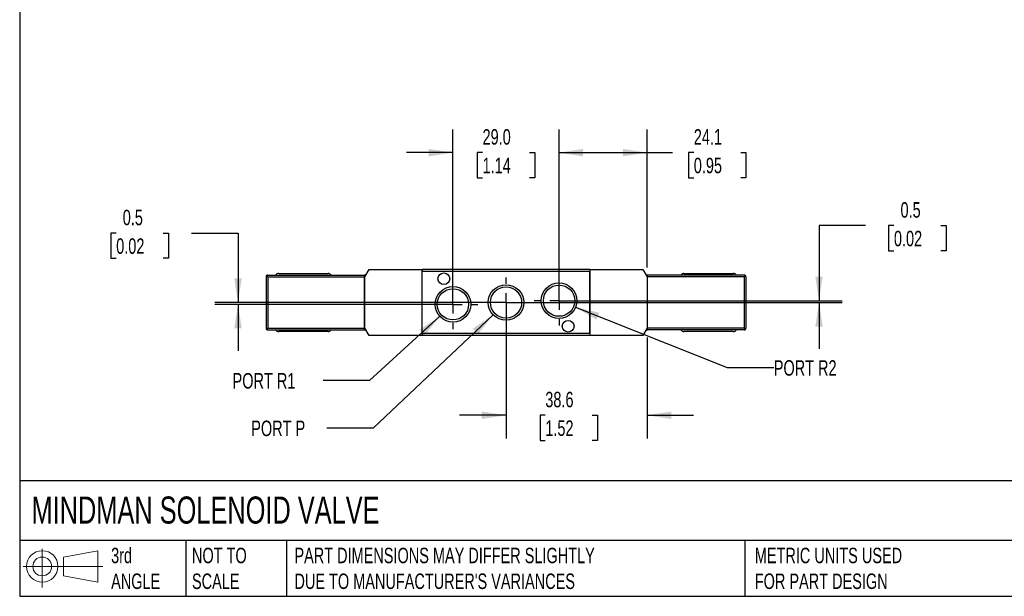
# Model space of a CAD drawing. Header units: millimetres. Extents: x 13 to 546, y 13 to 419.
# Tile 1 of 3: x 13 to 282, y 13 to 170. Entities that reach past the tile are written whole.
import ezdxf

# ---------------------------------------------------------------- set-up
doc = ezdxf.new("R2010")
doc.units = ezdxf.units.MM
doc.header["$LTSCALE"] = 2
doc.linetypes.add('SLD-Center', pattern=[19.05, 15.24, -1.27, 1.27, -1.27])
doc.linetypes.add('SLD-Solid', pattern=[0])
doc.layers.add('CENTER', color=40, linetype='SLD-Center')
doc.layers.add('SLD-DEFPOINTS', color=7, linetype='Continuous')
doc.layers.add('DIMENSIONS', color=140, linetype='SLD-Solid', lineweight=25)
doc.layers.add('TEXT', color=140, linetype='SLD-Solid', lineweight=25)
doc.styles.add('SLDTEXTSTYLE0', font='TXT', dxfattribs={"width": 0.7})
doc.dimstyles.new('SLDDIMSTYLE0', dxfattribs={"dimtxt": 4.316016, "dimasz": 6.604, "dimexe": 0, "dimexo": 0.0625, "dimgap": 1.079004, "dimtad": 0, "dimtih": 1, "dimtoh": 1, "dimdec": 1, "dimrnd": 1e-09, "dimzin": 12, "dimdsep": 46, "dimtxsty": 'SLDTEXTSTYLE0', "dimsah": 1, "dimcen": 0.09, "dimadec": 0, "dimazin": 3, "dimtfac": 1, "dimtdec": 1, "dimtmove": 0, "dimatfit": 0, "dimfxl": 0, "dimfrac": 2, "dimtolj": 1, "dimtzin": 12, "dimarcsym": 0})
doc.dimstyles.new('SLDDIMSTYLE1', dxfattribs={"dimtxt": 4.316016, "dimasz": 6.604, "dimexe": 0, "dimexo": 0.0625, "dimgap": 1.079004, "dimtad": 0, "dimtih": 1, "dimtoh": 1, "dimdec": 1, "dimrnd": 1e-09, "dimzin": 12, "dimdsep": 46, "dimtxsty": 'SLDTEXTSTYLE0', "dimsah": 1, "dimcen": 0.09, "dimadec": 0, "dimazin": 3, "dimtfac": 1, "dimtdec": 1, "dimtofl": 0, "dimtmove": 0, "dimatfit": 3, "dimfxl": 0, "dimfrac": 2, "dimtolj": 1, "dimtzin": 12, "dimarcsym": 0})
doc.dimstyles.new('SLDDIMSTYLE3', dxfattribs={"dimtxt": 4.316016, "dimasz": 6.604, "dimexe": 0, "dimexo": 0.0625, "dimgap": 1.079004, "dimtad": 0, "dimtih": 1, "dimtoh": 1, "dimdec": 1, "dimrnd": 1e-09, "dimzin": 4, "dimdsep": 46, "dimtxsty": 'SLDTEXTSTYLE0', "dimsah": 1, "dimcen": 0.09, "dimadec": 0, "dimazin": 1, "dimtfac": 1, "dimtdec": 1, "dimtmove": 0, "dimatfit": 0, "dimfxl": 0, "dimfrac": 2, "dimtolj": 1, "dimtzin": 12, "dimarcsym": 0})
doc.dimstyles.new('SLDDIMSTYLE5', dxfattribs={"dimtxt": 4.316016, "dimasz": 6.604, "dimexe": 0, "dimexo": 0.0625, "dimgap": 1.079004, "dimtad": 0, "dimtih": 1, "dimtoh": 1, "dimdec": 1, "dimrnd": 1e-09, "dimzin": 12, "dimdsep": 46, "dimtxsty": 'SLDTEXTSTYLE0', "dimsah": 1, "dimcen": 0, "dimadec": 0, "dimazin": 3, "dimtfac": 1, "dimtdec": 1, "dimtofl": 0, "dimtmove": 0, "dimatfit": 3, "dimfxl": 0, "dimfrac": 2, "dimtolj": 1, "dimtzin": 12, "dimarcsym": 0})
doc.dimstyles.new('SLDDIMSTYLE6', dxfattribs={"dimtxt": 4.316016, "dimasz": 6.604, "dimexe": 0, "dimexo": 0.0625, "dimgap": 1.079004, "dimtad": 0, "dimtih": 1, "dimtoh": 1, "dimdec": 1, "dimrnd": 1e-09, "dimdsep": 46, "dimtxsty": 'SLDTEXTSTYLE0', "dimsah": 1, "dimcen": 0.09, "dimadec": 0, "dimazin": 2, "dimtfac": 1, "dimtdec": 1, "dimtmove": 0, "dimatfit": 0, "dimfxl": 0, "dimfrac": 2, "dimtolj": 1, "dimtzin": 12, "dimarcsym": 0})

# ---------------------------------------------------------------- blocks, each defined once
blk = doc.blocks.new('Block11')
at = {"color": 7, "linetype": 'SLD-Solid', "lineweight": 18}
for p, q in [((5.18, 10.62), (5.18, 0)), ((10.96, 8.33), (20.35, 10.06)), ((10.96, 3.19), (10.96, 8.33)), ((20.35, 10.06), (20.35, 1.46)), ((0, 5.76), (21.75, 5.76)), ((10.96, 3.19), (20.35, 1.46))]:
    blk.add_line(p, q, dxfattribs=at)
for radius in [4.3, 2.57]:
    blk.add_circle((5.18, 5.76), radius, dxfattribs=at)
blk = doc.blocks.new('Block12')
at = {"layer": 'SLD-DEFPOINTS'}
blk.add_blockref('Block11', (0, 0), dxfattribs=at)
blk = doc.blocks.new('_D_16')
at = {"layer": 'DIMENSIONS'}
for p, q in [((39.09, 112.02), (37.64, 112.02)), ((37.64, 112.02), (37.64, 105.16)), ((51.91, 112.02), (53.36, 112.02)), ((53.36, 112.02), (53.36, 105.16)), ((59.7, 112.02), (72.4, 112.02)), ((72.4, 112.02), (72.4, 93.07)), ((37.64, 105.16), (39.09, 105.16)), ((53.36, 105.16), (51.91, 105.16)), ((143.14, 93.07), (66.05, 93.07)), ((128.64, 92.57), (66.05, 92.57)), ((72.4, 92.57), (72.4, 79.87))]:
    blk.add_line(p, q, dxfattribs=at)
for points in [[(72.4, 93.07), (73.41, 99.67), (71.38, 99.67)], [(72.4, 92.57), (71.38, 85.97), (73.41, 85.97)]]:
    blk.add_solid(points, dxfattribs=at)
at = {"layer": 'DIMENSIONS', "char_height": 4.233, "attachment_point": 1, "style": 'SLDTEXTSTYLE0'}
for s, insert in [('0.5', (40.88, 118.45)), ('0.02', (39.09, 110.62))]:
    blk.add_mtext(s, dxfattribs=dict(at, insert=insert))
blk = doc.blocks.new('_D_17')
at = {"layer": 'DIMENSIONS'}
for p, q in [((243.98, 114.1), (231.28, 114.1)), ((231.28, 114.1), (231.28, 93.57)), ((251.76, 114.1), (250.31, 114.1)), ((250.31, 114.1), (250.31, 107.24)), ((264.59, 114.1), (266.04, 114.1)), ((266.04, 114.1), (266.04, 107.24)), ((250.31, 107.24), (251.76, 107.24)), ((266.04, 107.24), (264.59, 107.24)), ((148.22, 93.07), (237.63, 93.07)), ((162.72, 93.57), (237.63, 93.57)), ((231.28, 93.07), (231.28, 80.37))]:
    blk.add_line(p, q, dxfattribs=at)
for points in [[(231.28, 93.57), (232.29, 100.17), (230.26, 100.17)], [(231.28, 93.07), (230.26, 86.47), (232.29, 86.47)]]:
    blk.add_solid(points, dxfattribs=at)
at = {"layer": 'DIMENSIONS', "char_height": 4.233, "attachment_point": 1, "style": 'SLDTEXTSTYLE0'}
for s, insert in [('0.5', (253.56, 120.52)), ('0.02', (251.76, 112.69))]:
    blk.add_mtext(s, dxfattribs=dict(at, insert=insert))
blk = doc.blocks.new('_D_18')
at = {"layer": 'DIMENSIONS'}
for p, q in [((160.18, 96.11), (160.18, 140.42)), ((184.28, 102.61), (184.28, 140.42)), ((160.18, 134.07), (184.28, 134.07)), ((184.28, 134.07), (191.18, 134.07)), ((197.03, 134.07), (195.58, 134.07)), ((195.58, 134.07), (195.58, 127.21)), ((209.85, 134.07), (211.3, 134.07)), ((211.3, 134.07), (211.3, 127.21)), ((195.58, 127.21), (197.03, 127.21)), ((211.3, 127.21), (209.85, 127.21))]:
    blk.add_line(p, q, dxfattribs=at)
for points in [[(160.18, 134.07), (166.78, 133.05), (166.78, 135.09)], [(184.28, 134.07), (177.67, 135.09), (177.67, 133.05)]]:
    blk.add_solid(points, dxfattribs=at)
at = {"layer": 'DIMENSIONS', "char_height": 4.233, "attachment_point": 1, "style": 'SLDTEXTSTYLE0'}
for s, insert in [('24.1', (197.03, 140.49)), ('0.95', (197.03, 132.67))]:
    blk.add_mtext(s, dxfattribs=dict(at, insert=insert))
blk = doc.blocks.new('_D_19')
at = {"layer": 'DIMENSIONS'}
for p, q in [((131.18, 95.11), (131.18, 140.42)), ((160.18, 102.93), (160.18, 140.42)), ((131.18, 134.07), (118.48, 134.07)), ((139.27, 134.07), (137.82, 134.07)), ((137.82, 134.07), (137.82, 127.21)), ((152.09, 134.07), (153.54, 134.07)), ((153.54, 134.07), (153.54, 127.21)), ((160.18, 134.07), (172.88, 134.07)), ((137.82, 127.21), (139.27, 127.21)), ((153.54, 127.21), (152.09, 127.21))]:
    blk.add_line(p, q, dxfattribs=at)
for points in [[(131.18, 134.07), (124.57, 135.09), (124.57, 133.05)], [(160.18, 134.07), (166.78, 133.05), (166.78, 135.09)]]:
    blk.add_solid(points, dxfattribs=at)
at = {"layer": 'DIMENSIONS', "char_height": 4.233, "attachment_point": 1, "style": 'SLDTEXTSTYLE0'}
for s, insert in [('29.0', (139.27, 140.49)), ('1.14', (139.27, 132.67))]:
    blk.add_mtext(s, dxfattribs=dict(at, insert=insert))
blk = doc.blocks.new('_D_20')
at = {"layer": 'DIMENSIONS'}
for p, q in [((145.68, 90.53), (145.68, 55.87)), ((184.28, 83.53), (184.28, 55.87)), ((145.68, 62.22), (132.98, 62.22)), ((156.43, 62.22), (154.98, 62.22)), ((154.98, 62.22), (154.98, 55.36)), ((169.25, 62.22), (170.7, 62.22)), ((170.7, 62.22), (170.7, 55.36)), ((184.28, 62.22), (196.98, 62.22)), ((154.98, 55.36), (156.43, 55.36)), ((170.7, 55.36), (169.25, 55.36))]:
    blk.add_line(p, q, dxfattribs=at)
for points in [[(145.68, 62.22), (139.07, 63.24), (139.07, 61.21)], [(184.28, 62.22), (190.88, 61.21), (190.88, 63.24)]]:
    blk.add_solid(points, dxfattribs=at)
at = {"layer": 'DIMENSIONS', "char_height": 4.233, "attachment_point": 1, "style": 'SLDTEXTSTYLE0'}
for s, insert in [('38.6', (156.43, 68.65)), ('1.52', (156.43, 60.82))]:
    blk.add_mtext(s, dxfattribs=dict(at, insert=insert))
blk = doc.blocks.new('_D_21')
at = {"layer": 'DIMENSIONS'}
for p, q in [((127.59, 89.29), (108.37, 71.75)), ((108.37, 71.75), (95.67, 71.75))]:
    blk.add_line(p, q, dxfattribs=at)
blk.add_solid([(127.59, 89.29), (122.02, 85.59), (123.4, 84.09)], dxfattribs=at)
at = {"layer": 'DIMENSIONS', "insert": (70.92, 73.77), "char_height": 4.233, "attachment_point": 1, "style": 'SLDTEXTSTYLE0'}
blk.add_mtext('PORT R1', dxfattribs=at)
blk = doc.blocks.new('_D_22')
at = {"layer": 'DIMENSIONS'}
for p, q in [((142.14, 89.73), (109.36, 58.74)), ((109.36, 58.74), (96.66, 58.74))]:
    blk.add_line(p, q, dxfattribs=at)
blk.add_solid([(142.14, 89.73), (136.65, 85.93), (138.04, 84.45)], dxfattribs=at)
at = {"layer": 'DIMENSIONS', "insert": (76.02, 60.76), "char_height": 4.233, "attachment_point": 1, "style": 'SLDTEXTSTYLE0'}
blk.add_mtext('PORT P', dxfattribs=at)
blk = doc.blocks.new('_D_23')
at = {"layer": 'DIMENSIONS'}
for p, q in [((164.7, 91.77), (206.2, 75.26)), ((206.2, 75.26), (218.9, 75.26))]:
    blk.add_line(p, q, dxfattribs=at)
blk.add_solid([(164.7, 91.77), (170.46, 88.39), (171.21, 90.27)], dxfattribs=at)
at = {"layer": 'DIMENSIONS', "insert": (218.9, 77.29), "char_height": 4.233, "attachment_point": 1, "style": 'SLDTEXTSTYLE0'}
blk.add_mtext('PORT R2', dxfattribs=at)
blk = doc.blocks.new('SW_CENTERMARKSYMBOL_8')
at = {"layer": 'CENTER', "color": 0}
for p, q in [((0, 5.08), (0, 6.823)), ((-5.08, 0), (-6.823, 0)), ((0, 0), (-2.54, 0)), ((0, 0), (0, 2.54)), ((0, 0), (0, -2.54)), ((0, 0), (2.54, 0)), ((5.08, 0), (6.823, 0)), ((0, -5.08), (0, -6.823))]:
    blk.add_line(p, q, dxfattribs=at)
blk = doc.blocks.new('SW_CENTERMARKSYMBOL_9')
at = {"layer": 'CENTER', "color": 0}
for p, q in [((0, 5.08), (0, 6.823)), ((-5.08, 0), (-6.823, 0)), ((0, 0), (-2.54, 0)), ((0, 0), (0, 2.54)), ((0, 0), (0, -2.54)), ((0, 0), (2.54, 0)), ((5.08, 0), (6.823, 0)), ((0, -5.08), (0, -6.823))]:
    blk.add_line(p, q, dxfattribs=at)
blk = doc.blocks.new('SW_CENTERMARKSYMBOL_10')
at = {"layer": 'CENTER', "color": 0}
for p, q in [((0, 5.08), (0, 6.823)), ((-5.08, 0), (-6.823, 0)), ((0, 0), (-2.54, 0)), ((0, 0), (0, 2.54)), ((0, 0), (0, -2.54)), ((0, 0), (2.54, 0)), ((5.08, 0), (6.823, 0)), ((0, -5.08), (0, -6.823))]:
    blk.add_line(p, q, dxfattribs=at)

msp = doc.modelspace()

# ---------------------------------------------------------------- linework, layer by layer
for p, q in [((80.08, 100.07), (80.08, 86.07)), ((80.23, 100.42), (80.58, 100.07)), ((80.58, 100.57), (107.03, 100.57)), ((80.58, 100.07), (80.58, 86.07)), ((80.58, 100.07), (107.03, 100.07)), ((83.53, 101.02), (97.03, 101.02)), ((107.37, 100.57), (107.03, 100.57)), ((107.03, 100.07), (107.03, 100.57)), ((107.03, 86.07), (107.03, 100.07)), ((107.08, 100.07), (108.23, 102.07)), ((107.08, 86.07), (107.08, 100.07)), ((108.23, 102.07), (122.68, 102.07)), ((122.68, 102.07), (122.68, 84.07)), ((122.73, 101.57), (122.68, 101.57)), ((168.63, 102.07), (122.73, 102.07)), ((122.73, 102.07), (122.73, 101.57)), ((168.63, 101.57), (122.73, 101.57)), ((122.73, 84.57), (122.73, 101.57)), ((168.63, 102.07), (168.63, 101.57)), ((168.63, 84.57), (168.63, 101.57)), ((168.63, 101.57), (168.68, 101.57)), ((168.68, 102.07), (183.12, 102.07)), ((168.68, 84.07), (168.68, 102.07)), ((183.12, 102.07), (184.28, 100.07)), ((184.33, 100.57), (183.99, 100.57)), ((184.28, 100.07), (184.28, 86.07)), ((210.78, 100.57), (184.33, 100.57)), ((184.33, 100.07), (184.33, 100.57)), ((210.78, 100.07), (184.33, 100.07)), ((184.33, 86.07), (184.33, 100.07)), ((194.33, 101.02), (207.83, 101.02)), ((211.13, 100.42), (210.78, 100.07)), ((210.78, 100.07), (210.78, 86.07)), ((211.28, 100.07), (211.28, 86.07)), ((107.03, 99.57), (107.08, 99.57)), ((184.33, 99.57), (184.28, 99.57)), ((107.03, 86.57), (107.08, 86.57)), ((184.33, 86.57), (184.28, 86.57)), ((80.58, 86.07), (80.23, 85.72)), ((80.58, 86.07), (107.03, 86.07)), ((80.58, 85.57), (107.03, 85.57)), ((97.03, 85.12), (83.53, 85.12)), ((107.03, 85.57), (107.03, 86.07)), ((107.03, 85.57), (107.37, 85.57)), ((108.23, 84.07), (107.08, 86.07)), ((122.68, 84.07), (108.23, 84.07)), ((122.73, 84.57), (122.68, 84.57)), ((168.63, 84.57), (122.73, 84.57)), ((122.73, 84.57), (122.73, 84.07)), ((168.63, 84.07), (122.73, 84.07)), ((168.63, 84.57), (168.63, 84.07)), ((168.63, 84.57), (168.68, 84.57)), ((183.12, 84.07), (168.68, 84.07)), ((184.28, 86.07), (183.12, 84.07)), ((183.99, 85.57), (184.33, 85.57)), ((184.33, 85.57), (184.33, 86.07)), ((210.78, 86.07), (184.33, 86.07)), ((210.78, 85.57), (184.33, 85.57)), ((207.83, 85.12), (194.33, 85.12)), ((210.78, 86.07), (211.13, 85.72))]:
    msp.add_line(p, q)
for centre, radius in [((128.68, 99.57), 1.6), ((131.18, 92.57), 4.86), ((145.68, 93.07), 4.86), ((145.68, 93.07), 4.28), ((160.18, 93.57), 4.86), ((160.18, 93.57), 4.28), ((131.18, 92.57), 4.28), ((162.68, 86.57), 1.6)]:
    msp.add_circle(centre, radius)
for centre, radius, start, end in [((80.58, 100.07), 0.5, 135, 180), ((80.58, 100.07), 0.5, 90, 135), ((83.53, 100.02), 1, 90, 146.633), ((97.03, 100.02), 1, 33.367, 90), ((194.33, 100.02), 1, 90, 146.633), ((207.83, 100.02), 1, 33.367, 90), ((210.78, 100.07), 0.5, 45, 90), ((210.78, 100.07), 0.5, 0, 45), ((80.58, 86.07), 0.5, 180, 225), ((80.58, 86.07), 0.5, 225, 270), ((83.53, 86.12), 1, 213.367, 270), ((97.03, 86.12), 1, 270, 326.633), ((194.33, 86.12), 1, 213.367, 270), ((207.83, 86.12), 1, 270, 326.633), ((210.78, 86.07), 0.5, 270, 315), ((210.78, 86.07), 0.5, 315, 0)]:
    msp.add_arc(centre, radius, start, end)
at = {"layer": 'TEXT'}
for p, q in [((12.7, 419.1), (12.7, 12.7)), ((546.1, 44.25), (12.7, 44.25)), ((546.1, 27.94), (12.7, 27.94)), ((58.09, 27.94), (58.09, 12.7)), ((85.67, 27.94), (85.67, 12.7)), ((210.97, 27.94), (210.97, 12.7)), ((12.7, 12.7), (546.1, 12.7))]:
    msp.add_line(p, q, dxfattribs=at)

# ---------------------------------------------------------------- block references
at = {"layer": 'CENTER'}
for name, p in [('SW_CENTERMARKSYMBOL_9', (145.68, 93.07)), ('SW_CENTERMARKSYMBOL_8', (160.18, 93.57)), ('SW_CENTERMARKSYMBOL_10', (131.18, 92.57))]:
    msp.add_blockref(name, p, dxfattribs=at)
at = {"layer": 'SLD-DEFPOINTS'}
msp.add_blockref('Block12', (13.68, 15.11), dxfattribs=at)

# ---------------------------------------------------------------- texts
at = {"layer": 'TEXT', "attachment_point": 1, "style": 'SLDTEXTSTYLE0'}
for s, insert, char_height in [('MINDMAN SOLENOID VALVE', (15.93, 40), 7.4083), ('3rd^JANGLE', (37.7, 25.99), 4.233), ('NOT TO^JSCALE', (59.81, 25.99), 4.2333), ("PART DIMENSIONS MAY DIFFER SLIGHTLY ^JDUE TO MANUFACTURER'S VARIANCES", (87.83, 25.99), 4.2333), ('METRIC UNITS USED ^JFOR PART DESIGN', (213.71, 25.99), 4.2333)]:
    msp.add_mtext(s, dxfattribs=dict(at, insert=insert, char_height=char_height))

# ---------------------------------------------------------------- dimensions: what is measured, and where the dimension line sits
at = {"layer": 'DIMENSIONS'}
dim = msp.add_linear_dim(base=(131.18, 134.07), p1=(160.18, 100.39), p2=(131.18, 92.57), dimstyle='SLDDIMSTYLE3', dxfattribs=at)
dim.commit()
dim.dimension.update_dxf_attribs({"geometry": '_D_19', "text_midpoint": (145.68, 134.07), "dimtype": 160})
for base, p1, p2, angle, dimstyle, picture, middle in [((160.18, 134.07), (184.28, 100.07), (160.18, 93.57), 0, 'SLDDIMSTYLE1', '_D_18', (203.44, 134.07)), ((72.4, 92.57), (145.68, 93.07), (131.18, 92.57), 90, 'SLDDIMSTYLE6', '_D_16', (72.4, 112.02)), ((231.28, 93.57), (145.68, 93.07), (160.18, 93.57), 90, 'SLDDIMSTYLE6', '_D_17', (231.28, 114.1)), ((145.68, 62.22), (184.28, 86.07), (145.68, 93.07), 0, 'SLDDIMSTYLE0', '_D_20', (162.84, 62.22))]:
    dim = msp.add_linear_dim(base=base, p1=p1, p2=p2, angle=angle, dimstyle=dimstyle, dxfattribs=at)
    dim.commit()
    dim.dimension.update_dxf_attribs({"geometry": picture, "text_midpoint": middle, "dimtype": 160})
for p1, p2, text, picture, middle in [((134.77, 95.85), (127.59, 89.29), 'PORT R1', '_D_21', (83.29, 71.75)), ((149.21, 96.41), (142.14, 89.73), 'PORT P', '_D_22', (86.34, 58.74)), ((155.66, 95.37), (164.7, 91.77), 'PORT R2', '_D_23', (231.28, 75.26))]:
    dim = msp.add_diameter_dim_2p(p1=p1, p2=p2, text=text, dimstyle='SLDDIMSTYLE5', override={"dimpost": '<>'}, dxfattribs=at)
    dim.commit()
    dim.dimension.update_dxf_attribs({"geometry": picture, "text_midpoint": middle, "dimtype": 163})

doc.saveas('drawing.dxf')
